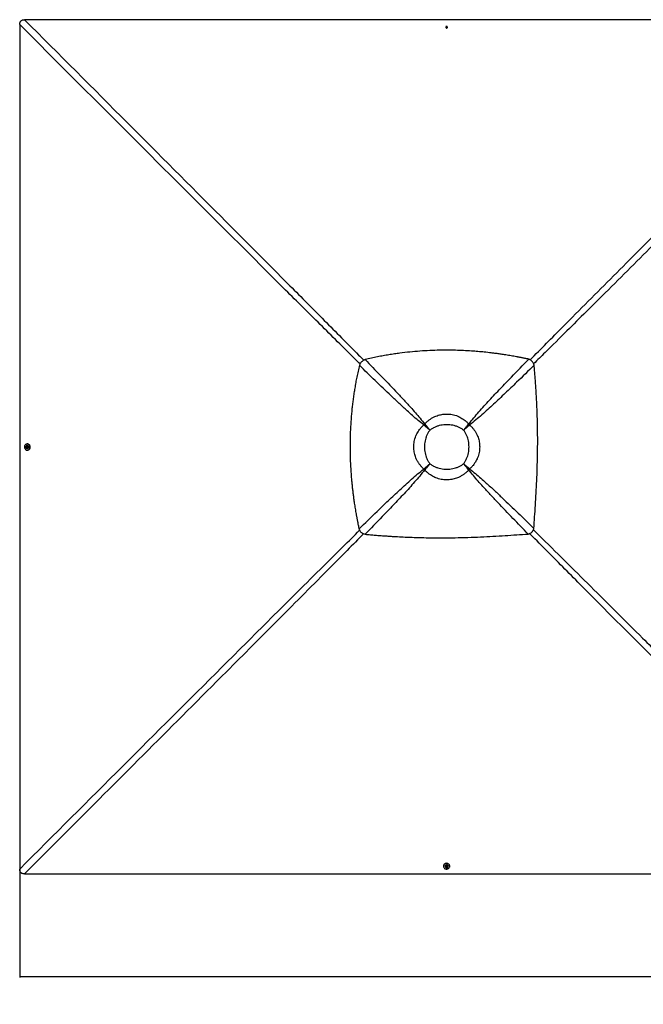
# Model space of a CAD drawing. Header units: millimetres. Extents: x 20 to 19631, y 28 to 16288.
# Tile 63 of 124: x 872 to 4621, y 9194 to 15116. Entities that reach past the tile are written whole.
import ezdxf

# ---------------------------------------------------------------- set-up
doc = ezdxf.new("R2010")
doc.units = ezdxf.units.MM
doc.header["$LTSCALE"] = 2
doc.layers.add('COMPONENT_GEOMETRY', color=7, linetype='Continuous')
doc.styles.add('SLDTEXTSTYLE0', font='TXT', dxfattribs={"width": 0.75})
doc.dimstyles.new('SLDDIMSTYLE0', dxfattribs={"dimtxt": 100, "dimasz": 6.604, "dimexe": 0, "dimexo": 0.0625, "dimgap": 25, "dimtad": 0, "dimtih": 1, "dimtoh": 1, "dimdec": 0, "dimrnd": 1e-09, "dimzin": 12, "dimdsep": 46, "dimtxsty": 'SLDTEXTSTYLE0', "dimsah": 1, "dimcen": 0.09, "dimadec": 0, "dimazin": 3, "dimtfac": 1, "dimtdec": 0, "dimtofl": 0, "dimtmove": 0, "dimatfit": 3, "dimfxl": 1, "dimfrac": 2, "dimtolj": 1, "dimtzin": 12, "dimarcsym": 0})

# ---------------------------------------------------------------- blocks, each defined once
blk = doc.blocks.new('_D_1')
at = {"layer": 'COMPONENT_GEOMETRY', "color": 7}
for p, q in [((872, 12544.9), (872, 9354.5)), ((11463.9, 12544.9), (11463.9, 9354.5)), ((5930.9, 9504.9), (5900.5, 9504.9)), ((5900.5, 9504.9), (5900.5, 9346.1)), ((6404.9, 9504.9), (6435.4, 9504.9)), ((6435.4, 9504.9), (6435.4, 9346.1)), ((872, 9360.9), (5849.7, 9360.9)), ((11463.9, 9360.9), (6486.2, 9360.9)), ((5900.5, 9346.1), (5930.9, 9346.1)), ((6435.4, 9346.1), (6404.9, 9346.1))]:
    blk.add_line(p, q, dxfattribs=at)
for points in [[(872, 9360.9), (878.6, 9359.9), (878.6, 9361.9)], [(11463.9, 9360.9), (11457.3, 9361.9), (11457.3, 9359.9)]]:
    blk.add_solid(points, dxfattribs=at)
at = {"layer": 'COMPONENT_GEOMETRY', "color": 7, "char_height": 100, "attachment_point": 1, "style": 'SLDTEXTSTYLE0'}
for s, insert in [('17\'4.50"', (5930.9, 9475.1)), ('5296mm', (5895.2, 9325.4))]:
    blk.add_mtext(s, dxfattribs=dict(at, insert=insert))

msp = doc.modelspace()

# ---------------------------------------------------------------- linework, layer by layer
at = {"color": 7, "linetype": 'Continuous', "lineweight": 25}
for p, q in [((3435.36, 15070.22), (3437.33, 15072.72)), ((3436.85, 15067.47), (3435.36, 15070.22)), ((3435.84, 15069.34), (3436.35, 15069.97)), ((3436.35, 15069.97), (3437.33, 15071.22)), ((3440.3, 15067.23), (3436.85, 15067.47)), ((3437.33, 15072.72), (3440.79, 15072.47)), ((3437.33, 15071.22), (3437.33, 15072.72)), ((3437.33, 15071.22), (3439.06, 15071.1)), ((3439.06, 15071.1), (3440.78, 15070.97)), ((3442.27, 15069.73), (3440.3, 15067.23)), ((3440.78, 15070.97), (3440.79, 15072.47)), ((3440.78, 15070.97), (3441.52, 15069.6)), ((3440.79, 15072.47), (3442.27, 15069.73)), ((3441.52, 15069.6), (3441.79, 15069.11)), ((2927.76, 13058.34), (2927.87, 13058.45)), ((3302.81, 12678.09), (3301.67, 12679)), ((3307.79, 12683.07), (3306.88, 12684.21)), ((3314.17, 12675.11), (3314.17, 12675.11)), ((3571.19, 12683.06), (3572.1, 12684.19)), ((3576.17, 12678.08), (3577.31, 12678.99)), ((3310.77, 12671.71), (3310.77, 12671.71)), ((3338.21, 12647.67), (3338.21, 12647.67)), ((3540.78, 12647.67), (3540.78, 12647.67)), ((917.2, 12555.2), (916.84, 12555.2)), ((918.9, 12564.5), (917.23, 12564.5)), ((911.8, 12544.23), (912.05, 12547.68)), ((914.31, 12542.26), (911.8, 12544.23)), ((913.29, 12544.22), (911.8, 12544.23)), ((912.05, 12547.68), (914.8, 12549.16)), ((913.54, 12547.67), (912.05, 12547.68)), ((913.29, 12544.22), (913.42, 12545.95)), ((914.54, 12543.24), (913.29, 12544.22)), ((913.42, 12545.95), (913.54, 12547.67)), ((913.54, 12547.67), (914.92, 12548.42)), ((917.06, 12543.74), (914.31, 12542.26)), ((915.19, 12542.73), (914.54, 12543.24)), ((914.8, 12549.16), (917.3, 12547.19)), ((914.92, 12548.42), (915.41, 12548.68)), ((916.79, 12536.2), (917.16, 12536.2)), ((917.3, 12547.19), (917.06, 12543.74)), ((917.13, 12526.9), (918.8, 12526.9)), ((3338.21, 12445.1), (3338.21, 12445.1)), ((3540.78, 12445.1), (3540.78, 12445.1)), ((3302.79, 12414.67), (3301.66, 12413.76)), ((3307.78, 12409.68), (3306.87, 12408.54)), ((3564.82, 12417.66), (3564.82, 12417.66)), ((3568.22, 12421.06), (3568.22, 12421.06)), ((3571.2, 12409.69), (3572.11, 12408.56)), ((3576.18, 12414.68), (3577.32, 12413.77)), ((3951.46, 12034.65), (3951.56, 12034.76)), ((3420.01, 10025.69), (3420.02, 10024.02)), ((3429.32, 10024.04), (3429.32, 10023.68)), ((3435.37, 10021.69), (3437.34, 10024.19)), ((3436.85, 10018.94), (3435.37, 10021.69)), ((3436.11, 10021.8), (3435.84, 10022.29)), ((3436.85, 10020.43), (3436.11, 10021.8)), ((3436.85, 10020.43), (3436.85, 10018.94)), ((3438.57, 10020.3), (3436.85, 10020.43)), ((3440.3, 10018.69), (3436.85, 10018.94)), ((3437.34, 10024.19), (3440.79, 10023.94)), ((3440.3, 10020.18), (3438.57, 10020.3)), ((3441.28, 10021.43), (3440.3, 10020.18)), ((3442.27, 10021.19), (3440.3, 10018.69)), ((3440.3, 10020.18), (3440.3, 10018.69)), ((3440.79, 10023.94), (3442.27, 10021.19)), ((3441.8, 10022.08), (3441.28, 10021.43)), ((3448.32, 10023.73), (3448.32, 10024.09)), ((3457.62, 10024.11), (3457.61, 10025.78))]:
    msp.add_line(p, q, dxfattribs=at)
at = {"color": 8, "linetype": 'Continuous', "lineweight": 25}
for p, q in [((3310.77, 12671.71), (3303.08, 12678.36)), ((3307.55, 12682.82), (3314.17, 12675.11)), ((3564.81, 12675.1), (3571.47, 12682.78)), ((3575.89, 12678.35), (3568.21, 12671.7)), ((3303.07, 12414.39), (3310.76, 12421.05)), ((3314.16, 12417.65), (3307.5, 12409.96)), ((3571.47, 12409.96), (3564.82, 12417.66)), ((3568.22, 12421.06), (3575.91, 12414.4))]:
    msp.add_line(p, q, dxfattribs=at)
at = {"color": 7, "linetype": 'Continuous', "lineweight": 25, "flags": 128}
for points in [[(3440.56, 15116.02), (2799.96, 15116.02), (2159.37, 15116.04), (1530.01, 15116.07), (900.65, 15116.1)], [(5924.48, 15116.1), (5351.12, 15116.07), (4721.76, 15116.04), (4081.16, 15116.02), (3440.56, 15116.02)], [(871.91, 15087.35), (871.95, 14458), (871.97, 13828.64), (871.99, 13188.05), (872, 12547.45)], [(3439.2, 15074.13), (3437.36, 15073.94), (3435.74, 15073.15), (3434.59, 15071.88), (3434.08, 15070.31), (3434.3, 15068.7), (3435.2, 15067.28), (3436.65, 15066.27), (3438.43, 15065.82), (3440.27, 15066.01), (3441.89, 15066.8), (3443.04, 15068.07), (3443.55, 15069.63), (3443.34, 15071.25), (3442.44, 15072.67), (3440.98, 15073.68), (3439.2, 15074.13)], [(3441.74, 15069.05), (3441.67, 15069.28), (3441.52, 15069.6)], [(913.27, 12563.97), (910.22, 12562.75), (907.43, 12560.87), (905.02, 12558.41), (903.07, 12555.47), (901.67, 12552.14), (900.86, 12548.57), (900.68, 12544.89), (901.13, 12541.25), (902.2, 12537.77), (903.85, 12534.6), (906, 12531.85), (908.59, 12529.64), (911.51, 12528.04), (914.65, 12527.12), (917.88, 12526.92), (921.09, 12527.44), (924.14, 12528.66), (926.93, 12530.53), (929.34, 12532.99), (931.29, 12535.94), (932.69, 12539.26), (933.5, 12542.83), (933.68, 12546.51), (933.23, 12550.16), (932.16, 12553.64), (930.51, 12556.81), (928.36, 12559.56), (925.77, 12561.77), (922.85, 12563.36), (919.71, 12564.28), (916.48, 12564.49), (913.27, 12563.97)], [(909.1, 12542.09), (909.36, 12541.44), (910.64, 12539.31), (912.39, 12537.65), (914.46, 12536.59), (916.71, 12536.2), (918.96, 12536.52), (921.06, 12537.52), (922.84, 12539.13), (924.18, 12541.23), (924.97, 12543.65), (925.15, 12546.23), (924.72, 12548.77), (923.7, 12551.08), (922.17, 12553), (920.24, 12554.37), (918.06, 12555.1), (915.79, 12555.13), (913.59, 12554.46), (911.64, 12553.15), (910.06, 12551.28), (909.11, 12549.36)], [(917.16, 12536.2), (919.32, 12536.52), (921.42, 12537.52), (923.2, 12539.13), (924.54, 12541.23), (925.33, 12543.65), (925.51, 12546.23), (925.08, 12548.77), (924.06, 12551.08), (922.53, 12553), (920.61, 12554.37), (918.43, 12555.1), (917.2, 12555.2)], [(918.8, 12526.9), (919.55, 12526.92), (922.76, 12527.43), (925.81, 12528.65), (928.6, 12530.53), (931.02, 12532.99), (932.96, 12535.94), (934.37, 12539.26), (935.17, 12542.83), (935.35, 12546.51), (934.9, 12550.16), (933.83, 12553.63), (932.18, 12556.81), (930.03, 12559.55), (927.44, 12561.76), (924.52, 12563.36), (921.39, 12564.28), (918.9, 12564.5)], [(872, 12547.45), (871.99, 11906.85), (871.97, 11266.25), (871.95, 10636.9), (871.91, 10007.55)], [(910.39, 12546.09), (910.58, 12544.25), (911.37, 12542.63), (912.65, 12541.48), (914.21, 12540.97), (915.83, 12541.19), (917.25, 12542.09), (918.27, 12543.54), (918.71, 12545.32), (918.53, 12547.17), (917.74, 12548.79), (916.46, 12549.94), (914.89, 12550.44), (913.28, 12550.23), (911.85, 12549.33), (910.84, 12547.88), (910.39, 12546.09)], [(915.47, 12548.63), (915.24, 12548.56), (914.92, 12548.42)], [(3457.61, 10025.78), (3457.6, 10026.44), (3457.08, 10029.64), (3455.87, 10032.7), (3453.99, 10035.49), (3451.54, 10037.9), (3448.6, 10039.85), (3445.28, 10041.25), (3441.71, 10042.06), (3438.03, 10042.24), (3434.38, 10041.79), (3430.9, 10040.72), (3427.72, 10039.07), (3424.98, 10036.91), (3422.76, 10034.33), (3421.16, 10031.41), (3420.24, 10028.27), (3420.01, 10025.69)], [(3420.55, 10020.16), (3421.76, 10017.11), (3423.63, 10014.32), (3426.09, 10011.9), (3429.03, 10009.96), (3432.35, 10008.55), (3435.92, 10007.74), (3439.6, 10007.56), (3443.25, 10008.02), (3446.73, 10009.09), (3449.9, 10010.73), (3452.65, 10012.89), (3454.87, 10015.48), (3456.47, 10018.4), (3457.39, 10021.53), (3457.6, 10024.77), (3457.09, 10027.97), (3455.87, 10031.03), (3454, 10033.82), (3451.54, 10036.23), (3448.6, 10038.18), (3445.28, 10039.58), (3441.71, 10040.39), (3438.03, 10040.57), (3434.38, 10040.12), (3430.9, 10039.05), (3427.73, 10037.4), (3424.98, 10035.24), (3422.76, 10032.65), (3421.16, 10029.74), (3420.24, 10026.6), (3420.03, 10023.37), (3420.55, 10020.16)], [(3448.32, 10024.09), (3448, 10026.21), (3447, 10028.31), (3445.4, 10030.09), (3443.3, 10031.43), (3440.88, 10032.22), (3438.3, 10032.4), (3435.76, 10031.97), (3433.45, 10030.95), (3431.53, 10029.42), (3430.16, 10027.49), (3429.42, 10025.31), (3429.32, 10024.04)], [(3442.47, 10016), (3443.07, 10016.24), (3445.2, 10017.53), (3446.86, 10019.27), (3447.93, 10021.35), (3448.32, 10023.59), (3448, 10025.85), (3447, 10027.95), (3445.4, 10029.73), (3443.3, 10031.06), (3440.88, 10031.85), (3438.3, 10032.04), (3435.76, 10031.61), (3433.45, 10030.59), (3431.53, 10029.06), (3430.16, 10027.13), (3429.42, 10024.95), (3429.39, 10022.68), (3430.05, 10020.48), (3431.36, 10018.52), (3433.23, 10016.95), (3435.2, 10015.98)], [(3438.43, 10017.28), (3440.27, 10017.47), (3441.89, 10018.26), (3443.05, 10019.53), (3443.56, 10021.1), (3443.34, 10022.72), (3442.45, 10024.14), (3440.99, 10025.15), (3439.21, 10025.6), (3437.37, 10025.41), (3435.75, 10024.62), (3434.6, 10023.35), (3434.09, 10021.78), (3434.3, 10020.16), (3435.2, 10018.74), (3436.65, 10017.73), (3438.43, 10017.28)], [(3435.89, 10022.35), (3435.96, 10022.12), (3436.11, 10021.8)], [(900.67, 9978.8), (1530.02, 9978.83), (2159.37, 9978.86), (2799.96, 9978.88), (3440.56, 9978.88)], [(3440.56, 9978.88), (4081.16, 9978.88), (4721.76, 9978.86), (5351.11, 9978.83), (5980.46, 9978.8)]]:
    msp.add_lwpolyline(points, dxfattribs=at)
at = {"color": 7, "linetype": 'Continuous', "lineweight": 25}
for centre, radius, start, end in [((3438.81, 15065.41), 10.63, 85.897209, 110.616729), ((3438.3, 15068.42), 2.49, 141.546356, 162.210173), ((3438.78, 15067.95), 3.16, 84.900197, 140.208639), ((3438.91, 15068.08), 3.02, 30.21712, 87.297031), ((3438.81, 15065.41), 10.63, 69.101517, 85.897209), ((3483.61, 12502.13), 253.75, 134.145625, 135.810075), ((3476.84, 12508.9), 242.71, 134.145625, 135.810075), ((3429.48, 12556.4), 165.49, 134.168268, 135.832542), ((3429.43, 12556.36), 165.49, 134.145625, 135.810075), ((3449.46, 12556.35), 165.55, 44.168895, 45.831105), ((3402, 12508.89), 242.81, 44.168895, 45.831105), ((3395.22, 12502.11), 253.85, 44.168895, 45.831105), ((919.09, 12545.7), 10.63, 175.891314, 199.85526), ((919.09, 12545.7), 10.63, 159.861386, 175.891314), ((916.56, 12545.67), 3.16, 174.903399, 230.265117), ((916.43, 12545.8), 3.02, 120.162125, 177.277605), ((916.09, 12545.19), 2.5, 231.58858, 252.384701), ((3483.6, 12590.49), 253.65, 224.166692, 225.833308), ((3476.83, 12583.72), 242.62, 224.166692, 225.833308), ((3429.42, 12536.31), 165.42, 224.166692, 225.833308), ((3449.51, 12536.37), 165.49, 314.167458, 315.831732), ((3449.47, 12536.32), 165.49, 314.189925, 315.854375), ((3402.02, 12583.73), 242.71, 314.189925, 315.854375), ((3395.24, 12590.5), 253.75, 314.189925, 315.854375), ((3438.81, 10025.98), 10.63, 250.14474, 265.89078), ((3438.71, 10023.32), 3.02, 210.104404, 267.289948), ((3438.81, 10025.98), 10.63, 265.89078, 290.138614), ((3438.85, 10023.46), 3.16, 264.918237, 320.225388), ((3439.33, 10022.99), 2.5, 321.532823, 342.582935)]:
    msp.add_arc(centre, radius, start, end, dxfattribs=at)
for points, knots in [([(871.91, 15087.35), (871.96, 15089.07), (872.06, 15092.5), (872.95, 15097.3), (874.43, 15101.63), (876.46, 15105.43), (879.2, 15108.77), (883.32, 15112.18), (888.7, 15114.6), (894.88, 15115.92), (898.72, 15116.04), (900.65, 15116.1)], [0, 0, 0, 0, 0.1112531, 0.2223537, 0.3145661, 0.4066477, 0.4996092, 0.5925693, 0.7513863, 0.8755663, 1, 1, 1, 1]), ([(3933.07, 13074.15), (3930.92, 13074.6), (3926.21, 13075.59), (3918.5, 13077.19), (3909.55, 13079.02), (3900.04, 13080.93), (3890.87, 13082.74), (3882.61, 13084.34), (3875.64, 13085.67), (3869.57, 13086.82), (3864.3, 13087.8), (3855.38, 13089.44), (3843.21, 13091.64), (3827.16, 13094.43), (3811.36, 13097.07), (3795.44, 13099.63), (3776.45, 13102.56), (3754.56, 13105.75), (3729.84, 13109.09), (3700.29, 13112.78), (3665.92, 13116.59), (3626.86, 13120.25), (3584.9, 13123.47), (3539.86, 13126.07), (3491.58, 13127.81), (3444.07, 13128.49), (3392.8, 13128.13), (3337.5, 13126.4), (3277.87, 13122.88), (3217.74, 13117.63), (3166.64, 13111.67), (3124.49, 13105.79), (3091.32, 13100.62), (3057.36, 13094.75), (3022.38, 13088.08), (2985.96, 13080.5), (2961.27, 13074.74), (2948.57, 13071.78)], [0, 0, 0, 0, 0.0066311, 0.0145572, 0.0237908, 0.0342333, 0.0438975, 0.0520343, 0.0596436, 0.0653695, 0.0706973, 0.0758489, 0.0927927, 0.108069, 0.1250911, 0.1412089, 0.1567762, 0.1831699, 0.208079, 0.2321399, 0.2731666, 0.3125487, 0.3506768, 0.4003262, 0.4488408, 0.4965961, 0.5438675, 0.6037328, 0.6637148, 0.7243033, 0.7860831, 0.8191459, 0.8529282, 0.8875307, 0.9233335, 0.960579, 1, 1, 1, 1]), ([(2914.42, 13037.63), (2911.59, 13025.5), (2906.07, 13001.88), (2898.78, 12967.03), (2892.32, 12933.52), (2886.6, 12900.97), (2881.54, 12869.19), (2877.06, 12837.96), (2873.12, 12807.21), (2868.44, 12765.91), (2863.74, 12714.07), (2859.93, 12651.56), (2858.17, 12596.74), (2857.76, 12549.34), (2858.14, 12509.16), (2859.27, 12468.51), (2861.17, 12427.18), (2863.9, 12384.92), (2866.94, 12348.57), (2869.91, 12318.23), (2872.54, 12294.03), (2875.51, 12269.08), (2878.87, 12243.16), (2882.1, 12220.32), (2885.05, 12200.66), (2887.6, 12184.36), (2890.4, 12167.23), (2892.78, 12153.3), (2894.65, 12142.65), (2895.92, 12135.55), (2897.28, 12128.04), (2898.75, 12120.06), (2900.17, 12112.49), (2901.61, 12104.93), (2903.14, 12097.02), (2904.98, 12087.68), (2906.95, 12077.82), (2908.87, 12068.43), (2910.54, 12060.34), (2911.58, 12055.4), (2912.06, 12053.16)], [0, 0, 0, 0, 0.0376744, 0.0733454, 0.1076573, 0.1408366, 0.173241, 0.2049401, 0.2361659, 0.266948, 0.3305396, 0.3934096, 0.4561274, 0.4962194, 0.5366209, 0.577492, 0.6190796, 0.6616072, 0.7054231, 0.7292998, 0.7537277, 0.7789877, 0.8052209, 0.8327103, 0.8486975, 0.865302, 0.8825876, 0.9011495, 0.9080222, 0.915265, 0.9229518, 0.9310783, 0.93979, 0.9462363, 0.9543523, 0.9641226, 0.9750181, 0.9847567, 0.9930794, 1, 1, 1, 1]), ([(2927.76, 13058.34), (2926.33, 13056.81), (2923.46, 13053.73), (2918.63, 13046.97), (2916.09, 13041.33), (2914.42, 13037.63)], [0, 0, 0, 0, 0.253108, 0.5086806, 1, 1, 1, 1]), ([(3301.67, 12679), (3290.17, 12688.05), (3267.16, 12706.15), (3233.97, 12734.74), (3195.8, 12768.8), (3152.68, 12808.44), (3088.61, 12868.8), (3009.16, 12945.15), (2946, 13006.8), (2914.42, 13037.63)], [0, 0, 0, 0, 0.0830755, 0.1661799, 0.2492822, 0.3742524, 0.4992252, 0.7496044, 1, 1, 1, 1]), ([(2948.57, 13071.78), (2946.68, 13070.99), (2942.95, 13069.43), (2937.59, 13066.35), (2932.49, 13062.77), (2929.41, 13059.89), (2927.87, 13058.45)], [0, 0, 0, 0, 0.248548, 0.4910203, 0.7467369, 1, 1, 1, 1]), ([(2948.57, 13071.78), (2979.3, 13040.25), (3040.77, 12977.17), (3116.92, 12897.79), (3177.17, 12833.74), (3216.82, 12790.53), (3250.95, 12752.24), (3279.64, 12718.89), (3297.8, 12695.77), (3306.88, 12684.21)], [0, 0, 0, 0, 0.2498248, 0.4996602, 0.6246523, 0.7496417, 0.8331029, 0.916566, 1, 1, 1, 1]), ([(3572.1, 12684.19), (3581.93, 12696.66), (3601.61, 12721.59), (3632.78, 12757.5), (3664.52, 12793), (3707.6, 12839.8), (3762.23, 12897.73), (3840.99, 12979.74), (3898.17, 13038.37), (3933.07, 13074.15)], [0, 0, 0, 0, 0.0895505, 0.1791159, 0.2688698, 0.3586256, 0.5384695, 0.7183323, 1, 1, 1, 1]), ([(3965.17, 13037.91), (3930.08, 13003.69), (3872.21, 12947.25), (3791, 12869.27), (3733.17, 12814.73), (3686.41, 12771.68), (3650.86, 12739.89), (3614.85, 12708.61), (3589.82, 12688.86), (3577.31, 12678.99)], [0, 0, 0, 0, 0.277695, 0.4581314, 0.6385805, 0.7288749, 0.8191674, 0.9095913, 1, 1, 1, 1]), ([(3965.17, 13037.91), (3963.95, 13041.74), (3962.09, 13047.64), (3957.94, 13054.84), (3954.08, 13060), (3949.53, 13064.63), (3944.43, 13068.54), (3938.92, 13071.79), (3935.04, 13073.35), (3933.07, 13074.15)], [0, 0, 0, 0, 0.2383638, 0.3663808, 0.4913272, 0.6205367, 0.7504462, 0.8732427, 1, 1, 1, 1]), ([(3963.43, 12056.9), (3964.95, 12079.74), (3968.06, 12126.14), (3972.71, 12196.74), (3977.07, 12269.26), (3980.86, 12343.51), (3983.83, 12419.45), (3985.56, 12488.33), (3986.3, 12549.95), (3986.35, 12604.12), (3985.77, 12659.44), (3984.51, 12716.14), (3982.71, 12769.14), (3980.51, 12818.5), (3978.07, 12864.33), (3975.52, 12905.22), (3973.04, 12941.04), (3970.74, 12971.69), (3968.13, 13004.11), (3966.18, 13026.36), (3965.17, 13037.91)], [0, 0, 0, 0, 0.0699474, 0.1421134, 0.216098, 0.2918514, 0.3691691, 0.4481615, 0.502253, 0.5573434, 0.6135897, 0.6711755, 0.730548, 0.7755281, 0.8220901, 0.8707305, 0.900633, 0.9317723, 0.9646054, 1, 1, 1, 1]), ([(3306.88, 12684.21), (3310.67, 12688.19), (3318.27, 12696.19), (3331.02, 12707.01), (3344.81, 12716.83), (3357.37, 12724.07), (3369.58, 12729.95), (3381.31, 12734.66), (3395.13, 12738.93), (3409.44, 12742.07), (3424.29, 12744.03), (3439.87, 12744.72), (3456.06, 12743.95), (3472.7, 12741.55), (3489.29, 12737.49), (3501.99, 12733), (3513.79, 12727.93), (3524.73, 12722.42), (3537.99, 12714.25), (3550.63, 12704.84), (3562.1, 12694.8), (3568.92, 12687.56), (3572.1, 12684.19)], [0, 0, 0, 0, 0.05496537, 0.11033382, 0.16704876, 0.22426413, 0.25507065, 0.30264984, 0.35055371, 0.39949397, 0.44879731, 0.49997225, 0.55495294, 0.61045102, 0.66760549, 0.72533508, 0.74487058, 0.79609857, 0.84771263, 0.90049703, 0.95366367, 1, 1, 1, 1]), ([(3301.66, 12413.76), (3297.67, 12417.54), (3289.67, 12425.14), (3278.85, 12437.89), (3269.02, 12451.68), (3261.78, 12464.24), (3255.89, 12476.46), (3251.18, 12488.2), (3246.91, 12502.02), (3243.77, 12516.33), (3241.82, 12531.18), (3241.13, 12546.75), (3241.9, 12562.95), (3244.29, 12579.59), (3248.36, 12596.18), (3252.84, 12608.88), (3257.91, 12620.68), (3263.42, 12631.62), (3271.59, 12644.87), (3281, 12657.51), (3291.04, 12668.99), (3298.29, 12675.81), (3301.67, 12679)], [0, 0, 0, 0, 0.0549576, 0.1103181, 0.1670249, 0.2242321, 0.2551085, 0.3026777, 0.3505716, 0.3995016, 0.4487947, 0.4999722, 0.5549451, 0.6104354, 0.6675819, 0.7253037, 0.7448328, 0.7960513, 0.8476559, 0.9004307, 0.9535877, 1, 1, 1, 1]), ([(3338.21, 12647.67), (3334, 12651.24), (3325.61, 12658.34), (3313.31, 12668.89), (3305.54, 12675.64), (3301.67, 12678.99)], [0, 0, 0, 0, 0.3362877, 0.6695345, 1, 1, 1, 1]), ([(3338.21, 12647.67), (3334.13, 12651.13), (3326, 12658.03), (3314.09, 12668.27), (3306.56, 12674.82), (3302.81, 12678.08)], [0, 0, 0, 0, 0.33628875, 0.6695357, 1, 1, 1, 1]), ([(3306.88, 12684.21), (3310.24, 12680.34), (3316.99, 12672.56), (3327.54, 12660.27), (3334.64, 12651.88), (3338.21, 12647.67)], [0, 0, 0, 0, 0.3304598, 0.6637068, 1, 1, 1, 1]), ([(3307.79, 12683.07), (3311.06, 12679.32), (3317.6, 12671.79), (3327.85, 12659.88), (3334.75, 12651.75), (3338.21, 12647.67)], [0, 0, 0, 0, 0.3304587, 0.6637057, 1, 1, 1, 1]), ([(3540.78, 12647.67), (3535.92, 12651.18), (3526.18, 12658.2), (3510.07, 12666.33), (3493.17, 12672.71), (3475.6, 12677.15), (3457.63, 12679.8), (3439.49, 12680.67), (3421.35, 12679.79), (3403.38, 12677.15), (3385.81, 12672.71), (3368.92, 12666.33), (3352.8, 12658.2), (3343.07, 12651.17), (3338.21, 12647.67)], [0, 0, 0, 0, 0.0828515, 0.1660466, 0.2489792, 0.3325712, 0.4164006, 0.5000366, 0.5836691, 0.667495, 0.7510837, 0.8339954, 0.9171693, 1, 1, 1, 1]), ([(3540.78, 12647.67), (3544.35, 12651.88), (3551.45, 12660.26), (3562, 12672.56), (3568.74, 12680.32), (3572.1, 12684.19)], [0, 0, 0, 0, 0.33629168, 0.6695387, 1, 1, 1, 1]), ([(3540.78, 12647.67), (3544.24, 12651.75), (3551.14, 12659.87), (3561.38, 12671.78), (3567.93, 12679.31), (3571.19, 12683.06)], [0, 0, 0, 0, 0.3362927, 0.6695399, 1, 1, 1, 1]), ([(3577.31, 12678.99), (3573.44, 12675.63), (3565.67, 12668.88), (3553.38, 12658.33), (3544.99, 12651.24), (3540.78, 12647.67)], [0, 0, 0, 0, 0.3304613, 0.6637083, 1, 1, 1, 1]), ([(3576.17, 12678.08), (3572.42, 12674.82), (3564.89, 12668.27), (3552.98, 12658.02), (3544.86, 12651.13), (3540.78, 12647.67)], [0, 0, 0, 0, 0.3304601, 0.6637073, 1, 1, 1, 1]), ([(3577.31, 12678.99), (3581.29, 12675.2), (3589.29, 12667.6), (3600.11, 12654.85), (3609.93, 12641.06), (3617.18, 12628.5), (3623.06, 12616.28), (3627.78, 12604.55), (3632.05, 12590.73), (3635.18, 12576.42), (3637.14, 12561.57), (3637.83, 12545.99), (3637.06, 12529.79), (3634.67, 12513.16), (3630.6, 12496.57), (3626.11, 12483.87), (3621.04, 12472.07), (3615.54, 12461.13), (3607.37, 12447.88), (3597.96, 12435.23), (3587.92, 12423.77), (3580.69, 12416.95), (3577.32, 12413.77)], [0, 0, 0, 0, 0.0549654, 0.1103337, 0.1670482, 0.224263, 0.2551231, 0.3027014, 0.3506043, 0.3995436, 0.4488461, 0.5000386, 0.5550193, 0.6105173, 0.6676717, 0.7254012, 0.744923, 0.7961467, 0.8477565, 0.9005364, 0.9536985, 1, 1, 1, 1]), ([(3338.21, 12647.67), (3334.7, 12642.81), (3327.68, 12633.07), (3319.55, 12616.95), (3313.17, 12600.05), (3308.74, 12582.48), (3306.09, 12564.52), (3305.22, 12546.38), (3306.09, 12528.23), (3308.74, 12510.27), (3313.18, 12492.7), (3319.56, 12475.81), (3327.68, 12459.69), (3334.71, 12449.96), (3338.21, 12445.1)], [0, 0, 0, 0, 0.08285848, 0.16606082, 0.24900052, 0.33258553, 0.41640766, 0.50003658, 0.58366206, 0.66748072, 0.75106236, 0.83398119, 0.91716235, 1, 1, 1, 1]), ([(3540.78, 12445.1), (3544.29, 12449.95), (3551.31, 12459.69), (3559.44, 12475.8), (3565.82, 12492.7), (3570.26, 12510.27), (3572.91, 12528.23), (3573.78, 12546.38), (3572.91, 12564.52), (3570.26, 12582.49), (3565.83, 12600.06), (3559.44, 12616.96), (3551.31, 12633.07), (3544.29, 12642.81), (3540.78, 12647.67)], [0, 0, 0, 0, 0.0828307, 0.1660046, 0.2489163, 0.332505, 0.4163309, 0.4999634, 0.5835994, 0.6674288, 0.7510208, 0.8339534, 0.9171485, 1, 1, 1, 1]), ([(3301.66, 12413.76), (3305.53, 12417.12), (3313.3, 12423.87), (3325.6, 12434.43), (3333.99, 12441.53), (3338.21, 12445.1)], [0, 0, 0, 0, 0.3304639, 0.6637107, 1, 1, 1, 1]), ([(3302.79, 12414.67), (3306.54, 12417.93), (3314.08, 12424.48), (3326, 12434.74), (3334.13, 12441.63), (3338.21, 12445.1)], [0, 0, 0, 0, 0.33046278, 0.66370964, 1, 1, 1, 1]), ([(3338.21, 12445.1), (3334.64, 12440.88), (3327.54, 12432.49), (3316.98, 12420.19), (3310.23, 12412.41), (3306.87, 12408.54)], [0, 0, 0, 0, 0.3362893, 0.669536, 1, 1, 1, 1]), ([(3338.21, 12445.1), (3334.75, 12441.01), (3327.85, 12432.88), (3317.6, 12420.97), (3311.05, 12413.43), (3307.78, 12409.68)], [0, 0, 0, 0, 0.3362903, 0.6695372, 1, 1, 1, 1]), ([(3338.21, 12445.1), (3343.07, 12441.59), (3352.81, 12434.57), (3368.92, 12426.44), (3385.82, 12420.06), (3403.38, 12415.63), (3421.35, 12412.98), (3439.49, 12412.11), (3457.63, 12412.98), (3475.6, 12415.62), (3493.16, 12420.06), (3510.06, 12426.44), (3526.18, 12434.57), (3535.92, 12441.59), (3540.78, 12445.1)], [0, 0, 0, 0, 0.0828376, 0.1660188, 0.2489376, 0.3325193, 0.4163379, 0.4999634, 0.5835923, 0.6674145, 0.7509995, 0.8339392, 0.9171415, 1, 1, 1, 1]), ([(3540.78, 12445.1), (3545, 12441.53), (3553.38, 12434.43), (3565.68, 12423.88), (3573.45, 12417.13), (3577.32, 12413.77)], [0, 0, 0, 0, 0.3362932, 0.6695402, 1, 1, 1, 1]), ([(3572.11, 12408.56), (3568.75, 12412.43), (3562, 12420.2), (3551.45, 12432.5), (3544.35, 12440.88), (3540.78, 12445.1)], [0, 0, 0, 0, 0.3304655, 0.6637123, 1, 1, 1, 1]), ([(3571.2, 12409.7), (3567.94, 12413.45), (3561.39, 12420.98), (3551.14, 12432.89), (3544.25, 12441.02), (3540.78, 12445.1)], [0, 0, 0, 0, 0.33046431, 0.66371126, 1, 1, 1, 1]), ([(3540.78, 12445.1), (3544.86, 12441.63), (3552.99, 12434.74), (3564.9, 12424.49), (3572.43, 12417.94), (3576.18, 12414.68)], [0, 0, 0, 0, 0.33629427, 0.66954133, 1, 1, 1, 1]), ([(2912.06, 12053.16), (2948.09, 12088.3), (3006.82, 12145.59), (3088.8, 12224.29), (3146.4, 12278.61), (3192.97, 12321.47), (3228.39, 12353.12), (3264.26, 12384.26), (3289.19, 12403.93), (3301.66, 12413.76)], [0, 0, 0, 0, 0.2839175, 0.4627989, 0.6416931, 0.7312098, 0.8207246, 0.9103698, 1, 1, 1, 1]), ([(3306.87, 12408.54), (3297.08, 12396.13), (3277.49, 12371.29), (3246.45, 12335.52), (3214.85, 12300.16), (3171.96, 12253.54), (3117.56, 12195.85), (3039.43, 12114.46), (2982.78, 12056.37), (2948.32, 12021.04)], [0, 0, 0, 0, 0.0897639, 0.1795426, 0.2695103, 0.35948, 0.5397535, 0.7200459, 1, 1, 1, 1]), ([(3572.11, 12408.56), (3568.33, 12404.57), (3560.73, 12396.57), (3547.98, 12385.75), (3534.19, 12375.92), (3521.63, 12368.67), (3509.4, 12362.78), (3497.66, 12358.07), (3483.84, 12353.8), (3469.54, 12350.66), (3454.68, 12348.71), (3439.11, 12348.01), (3422.91, 12348.79), (3406.27, 12351.18), (3389.68, 12355.24), (3376.98, 12359.73), (3365.18, 12364.8), (3354.24, 12370.31), (3340.99, 12378.48), (3328.35, 12387.88), (3316.88, 12397.92), (3310.05, 12405.17), (3306.87, 12408.54)], [0, 0, 0, 0, 0.0549575, 0.110318, 0.1670243, 0.224231, 0.2551609, 0.3027292, 0.3506222, 0.3995513, 0.4488435, 0.5000386, 0.5550115, 0.6105017, 0.6676482, 0.7253698, 0.7448852, 0.7960994, 0.8476997, 0.90047, 0.9536225, 1, 1, 1, 1]), ([(3929.31, 12022.78), (3898.67, 12054.16), (3837.4, 12116.94), (3761.49, 12195.95), (3701.42, 12259.71), (3661.89, 12302.71), (3627.88, 12340.83), (3599.27, 12374.04), (3581.16, 12397.05), (3572.11, 12408.56)], [0, 0, 0, 0, 0.2498244, 0.4996596, 0.6246518, 0.7496414, 0.8331026, 0.9165658, 1, 1, 1, 1]), ([(3577.32, 12413.77), (3588.79, 12404.77), (3611.72, 12386.76), (3644.81, 12358.31), (3682.87, 12324.41), (3725.86, 12284.98), (3789.74, 12224.91), (3868.97, 12148.93), (3931.94, 12087.57), (3963.43, 12056.9)], [0, 0, 0, 0, 0.0830759, 0.1661805, 0.249283, 0.3742529, 0.4992254, 0.7496044, 1, 1, 1, 1]), ([(2912.06, 12053.16), (2912.85, 12051.19), (2914.41, 12047.31), (2917.65, 12041.81), (2921.56, 12036.71), (2925.68, 12032.65), (2929.62, 12029.55), (2933.21, 12027.21), (2939.26, 12023.89), (2944.49, 12022.24), (2948.32, 12021.04)], [0, 0, 0, 0, 0.1264787, 0.2490105, 0.3787287, 0.507737, 0.5912047, 0.6758374, 0.7620547, 1, 1, 1, 1]), ([(2948.32, 12021.04), (2959.03, 12020.09), (2979.74, 12018.27), (3009.93, 12015.83), (3038.53, 12013.65), (3065.98, 12011.7), (3092.56, 12009.95), (3118.41, 12008.38), (3150.39, 12006.58), (3188.28, 12004.72), (3231.92, 12002.95), (3279.07, 12001.46), (3329.77, 12000.37), (3384.04, 11999.83), (3437.22, 11999.9), (3498.18, 12000.64), (3566.74, 12002.36), (3642.68, 12005.33), (3716.93, 12009.13), (3789.46, 12013.48), (3860.05, 12018.14), (3906.46, 12021.25), (3929.31, 12022.78)], [0, 0, 0, 0, 0.032848, 0.0634837, 0.0925205, 0.1204906, 0.147532, 0.1738828, 0.199574, 0.2453768, 0.2897483, 0.3329773, 0.3894376, 0.4446269, 0.4987034, 0.5518212, 0.6308141, 0.7081334, 0.7838893, 0.8578773, 0.9300475, 1, 1, 1, 1]), ([(3929.31, 12022.78), (3930.66, 12023.13), (3933.32, 12023.83), (3937.15, 12025.23), (3941.55, 12027.25), (3946.52, 12030.18), (3949.8, 12033.15), (3951.46, 12034.65)], [0, 0, 0, 0, 0.1652591, 0.3248597, 0.4794964, 0.7365719, 1, 1, 1, 1]), ([(3951.56, 12034.76), (3952.58, 12035.84), (3954.58, 12037.99), (3957.13, 12041.59), (3959.57, 12045.85), (3961.8, 12050.94), (3962.88, 12054.88), (3963.43, 12056.9)], [0, 0, 0, 0, 0.1744124, 0.3467131, 0.5184953, 0.7532276, 1, 1, 1, 1]), ([(900.67, 9978.8), (898.73, 9978.86), (894.82, 9978.99), (889.68, 9980.1), (885.33, 9981.81), (881.87, 9983.87), (878.79, 9986.56), (875.6, 9990.64), (873.32, 9995.91), (872.09, 10001.97), (871.97, 10005.68), (871.91, 10007.55)], [0, 0, 0, 0, 0.125074, 0.2528462, 0.338625, 0.426559, 0.5124713, 0.6014208, 0.7600165, 0.8786617, 1, 1, 1, 1])]:
    msp.add_open_spline(points, degree=3, knots=knots, dxfattribs=at)
at = {"color": 8, "linetype": 'Continuous', "lineweight": 25}
for points, knots in [([(900.65, 15116.1), (1107.22, 14909.19), (1501.2, 14514.56), (2033.27, 13981.24), (2427.67, 13585.41), (2703.52, 13307.82), (2851.5, 13158.47), (2930.38, 13078.4), (2940.65, 13067.98)], [0, 0, 0, 0, 0.3033445, 0.5785586, 0.7816784, 0.8832387, 0.9847993, 1, 1, 1, 1]), ([(2918.36, 13045.45), (2907.9, 13055.77), (2827.86, 13134.75), (2678.6, 13282.91), (2401.25, 13559), (1916.39, 14042.96), (1383.6, 14575.59), (989.32, 14969.92), (871.91, 15087.35)], [0, 0, 0, 0, 0.0152625, 0.1168166, 0.2183712, 0.4214817, 0.8277205, 1, 1, 1, 1]), ([(3941.07, 13070.36), (4006.7, 13136.76), (4173.35, 13305.36), (4442.2, 13575.38), (4645.32, 13779.08), (4746.89, 13880.93)], [0, 0, 0, 0, 0.2451747, 0.62258689, 1, 1, 1, 1]), ([(4774.04, 13853.77), (4748.58, 13828.38), (4672.21, 13752.19), (4544.88, 13625.25), (4366.57, 13447.63), (4195.19, 13277.23), (4051.82, 13135.1), (3984.88, 13069.06), (3962, 13046.48)], [0, 0, 0, 0, 0.0941818, 0.2825455, 0.4709093, 0.7534552, 0.9157368, 1, 1, 1, 1]), ([(871.91, 10007.55), (1078.64, 10214.12), (1483.85, 10619.01), (1994.01, 11128.46), (2402.52, 11535.73), (2678.36, 11810.43), (2849.75, 11979.83), (2915.84, 12045.15)], [0, 0, 0, 0, 0.30370219, 0.59528035, 0.74929892, 0.90331771, 1, 1, 1, 1]), ([(2939.72, 12024.2), (2873.91, 11957.62), (2704.03, 11785.74), (2428.85, 11509.41), (1905.77, 10984.75), (1396.17, 10474.67), (991.27, 10069.47), (900.67, 9978.8)], [0, 0, 0, 0, 0.0973305, 0.2512385, 0.4051468, 0.866887, 1, 1, 1, 1]), ([(5980.46, 9978.8), (5773.79, 10185.45), (5379.46, 10579.73), (4846.94, 11112.58), (4452.12, 11508.14), (4176.02, 11785.48), (4027.71, 11934.91), (3948.57, 12015.1), (3938.09, 12025.72)], [0, 0, 0, 0, 0.3031431, 0.5783843, 0.7814463, 0.8829776, 0.9845092, 1, 1, 1, 1]), ([(3960.44, 12048.17), (3971.08, 12037.69), (4033.95, 11975.76), (4200.95, 11810.45), (4409.12, 11603.53), (4634.49, 11379.13), (4859.79, 11154.61), (5067.7, 10947.25), (5275.58, 10739.85), (5448.8, 10566.99), (5646.13, 10370.02), (5832.94, 10183.54), (5950.46, 10066.2), (6009.22, 10007.53)], [0, 0, 0, 0, 0.0155107, 0.0916561, 0.2439483, 0.3200948, 0.4216235, 0.5739232, 0.6246898, 0.7262229, 0.8277561, 0.913878, 1, 1, 1, 1])]:
    msp.add_open_spline(points, degree=3, knots=knots, dxfattribs=at)

# ---------------------------------------------------------------- dimensions: what is measured, and where the dimension line sits
at = {"layer": 'COMPONENT_GEOMETRY', "color": 7}
dim = msp.add_linear_dim(base=(11463.87, 9360.87), p1=(872, 12547.45), p2=(11463.87, 12547.45), dimstyle='SLDDIMSTYLE0', dxfattribs=at)
dim.commit()
dim.dimension.update_dxf_attribs({"geometry": '_D_1', "text_midpoint": (6167.93, 9360.87), "dimtype": 160})

doc.saveas('drawing.dxf')
